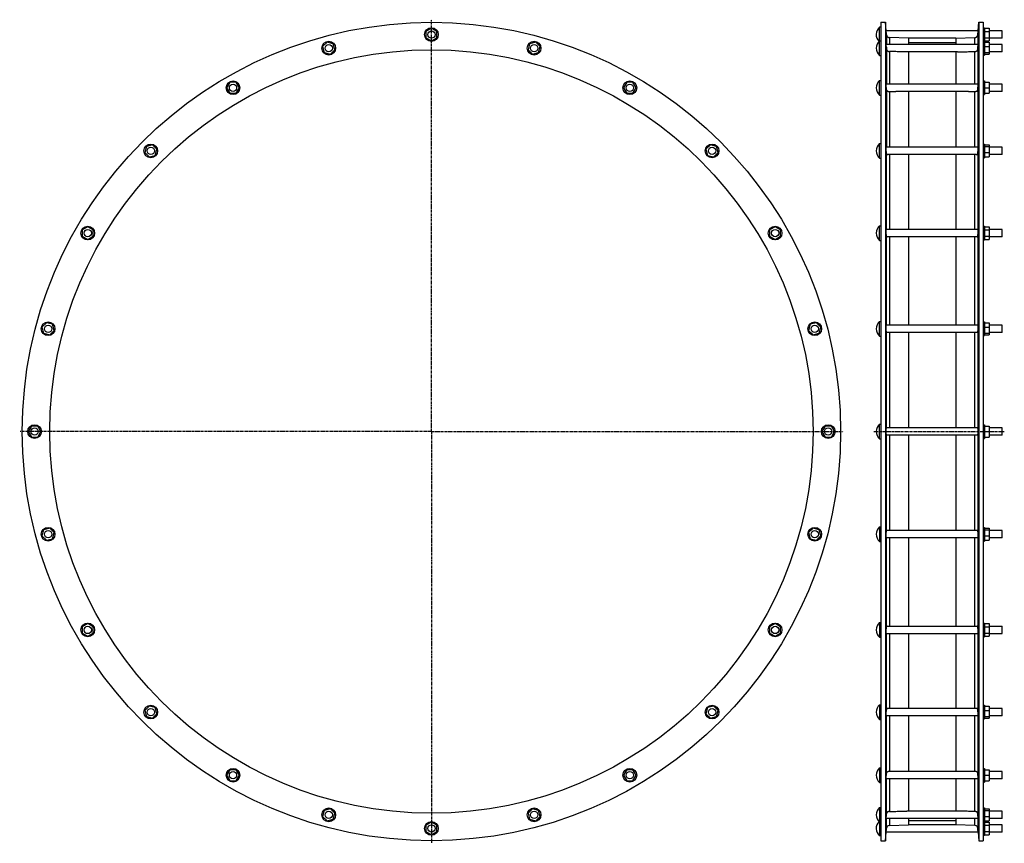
# Model space of a CAD drawing. Header units: millimetres. Extents: x -1833 to 324, y -794 to 1009.
import ezdxf

# ---------------------------------------------------------------- set-up
doc = ezdxf.new("R2010")
doc.units = ezdxf.units.MM
doc.header["$LTSCALE"] = 16.335
doc.linetypes.add('CENTER', pattern=[0.6, 0.375, -0.075, 0.075, -0.075])
doc.layers.get('0').update_dxf_attribs({"linetype": 'CONTINUOUS'})
doc.layers.add('AXES', color=7, linetype='CONTINUOUS')
doc.layers.add('SURFS', color=7, linetype='CONTINUOUS')

msp = doc.modelspace()

# ---------------------------------------------------------------- linework, layer by layer
at = {"color": 7, "linetype": 'Continuous'}
for p, q in [((53.5, 1003.2), (53.5, -788.9)), ((63.1, 1003.2), (63.1, -788.9)), ((268, 1003.2), (268, -788.9)), ((277.5, 1003.2), (277.5, -788.9)), ((113.9, 968.3), (113.9, 954.5)), ((217.2, 968.3), (217.2, 954.5)), ((113.9, 938.5), (113.9, 867.7)), ((217.2, 938.5), (217.2, 867.7)), ((113.9, 851.7), (113.9, 729.6)), ((217.2, 851.7), (217.2, 729.6)), ((113.9, 713.6), (113.9, 549.6)), ((217.2, 713.6), (217.2, 549.6)), ((113.9, 533.6), (113.9, 340.1)), ((217.2, 533.6), (217.2, 340.1)), ((113.9, 324.1), (113.9, 115.1)), ((217.2, 324.1), (217.2, 115.1)), ((113.9, 99.1), (113.9, -109.8)), ((217.2, 99.1), (217.2, -109.8)), ((113.9, -125.8), (113.9, -319.4)), ((217.2, -125.8), (217.2, -319.4)), ((67, -319.4), (264.1, -319.4)), ((277.5, -312.4), (280.5, -312.4)), ((65.3, -335.4), (265.8, -335.4)), ((113.9, -335.4), (113.9, -499.3)), ((217.2, -335.4), (217.2, -499.3)), ((277.5, -342.4), (280.5, -342.4)), ((113.9, -515.3), (113.9, -637.4)), ((217.2, -515.3), (217.2, -637.4)), ((113.9, -653.4), (113.9, -724.2)), ((217.2, -653.4), (217.2, -724.2)), ((71.9, -755.4), (113.9, -754)), ((113.9, -740.2), (113.9, -754)), ((217.2, -740.2), (217.2, -754)), ((259.2, -755.4), (217.2, -754)), ((64.9, -769.9), (65.7, -761.2)), ((65.7, -761.8), (65.7, -761.2)), ((266.2, -769.9), (265.4, -761.2)), ((53.5, -777.9), (50.5, -777.9))]:
    msp.add_line(p, q, dxfattribs=at)
at = {"color": 9, "linetype": 'Continuous'}
for p, q in [((65.7, 975.5), (65.7, 954.5)), ((265.4, 975.5), (265.4, 954.5)), ((71.9, 969.7), (71.9, 954.5)), ((259.2, 954.5), (259.2, 969.7)), ((65.7, 943.8), (65.7, 867.7)), ((71.9, 939.1), (71.9, 867.7)), ((259.2, 867.7), (259.2, 939.1)), ((265.4, 943.8), (265.4, 867.7)), ((65.7, 855.1), (65.7, 729.6)), ((71.9, 851.8), (71.9, 729.6)), ((259.2, 729.6), (259.2, 851.8)), ((265.4, 855.1), (265.4, 729.6)), ((65.7, 549.6), (65.7, 715.5)), ((71.9, 713.6), (71.9, 549.6)), ((259.2, 549.6), (259.2, 713.6)), ((265.4, 715.5), (265.4, 549.6)), ((65.7, 340.1), (65.7, 534.4)), ((71.9, 533.6), (71.9, 340.1)), ((259.2, 340.1), (259.2, 533.6)), ((265.4, 534.4), (265.4, 340.1)), ((65.7, 115.1), (65.7, 324.2)), ((71.9, 324.1), (71.9, 115.1)), ((259.2, 115.1), (259.2, 324.1)), ((265.4, 324.2), (265.4, 115.1)), ((65.7, -109.9), (65.7, 99.1)), ((71.9, 99.1), (71.9, -109.8)), ((259.2, -109.8), (259.2, 99.1)), ((265.4, 99.1), (265.4, -109.9)), ((65.7, -320.1), (65.7, -125.8)), ((71.9, -125.8), (71.9, -319.4)), ((259.2, -319.4), (259.2, -125.8)), ((265.4, -125.8), (265.4, -320.1)), ((65.7, -501.2), (65.7, -335.4)), ((71.9, -335.4), (71.9, -499.3)), ((259.2, -499.3), (259.2, -335.4)), ((265.4, -335.4), (265.4, -501.2)), ((65.7, -640.8), (65.7, -515.3)), ((71.9, -515.3), (71.9, -637.5)), ((259.2, -637.5), (259.2, -515.3)), ((265.4, -515.3), (265.4, -640.8)), ((65.7, -729.5), (65.7, -653.4)), ((71.9, -653.4), (71.9, -724.8)), ((259.2, -724.8), (259.2, -653.4)), ((265.4, -653.4), (265.4, -729.5)), ((65.7, -761.2), (65.7, -740.2)), ((71.9, -740.2), (71.9, -755.4)), ((259.2, -755.4), (259.2, -740.2)), ((265.4, -740.2), (265.4, -761.2))]:
    msp.add_line(p, q, dxfattribs=at)
at = {"color": 7, "linetype": 'Continuous'}
for points in [[(65.2, -766.7), (65.3, -765.6), (65.3, -765), (65.4, -764.4)], [(265.9, -766.7), (265.9, -766.2), (265.8, -765.6), (265.7, -764.4)]]:
    msp.add_lwpolyline(points, dxfattribs=at)
for radius in [896, 835.8]:
    msp.add_circle((-931, 107.1), radius, dxfattribs=at)
for centre, radius, start, end in [((370.9, 974.6), 306.7, 184.8537, 185.7533), ((-39.8, 974.6), 306.7, 354.2467, 355.1463), ((86.5, 3104.3), 2252.6, 269.6278, 269.9913), ((244.6, 3104.3), 2252.6, 270.0087, 270.3722), ((87.1, -3084.3), 2446.9, 90.0231, 90.3577), ((243.9, -3084.3), 2446.9, 89.6423, 89.9769), ((72, -761.8), 6.36, 141.9984, 174.5779), ((72.1, -761.8), 6.41, 91.838, 141.9164), ((259, -761.8), 6.41, 38.0836, 88.162), ((259, -761.8), 6.36, 5.4221, 38.0016)]:
    msp.add_arc(centre, radius, start, end, dxfattribs=at)
for points, knots in [([(65.3, 948.6), (65.2, 949), (65.2, 949.8), (65.1, 950.9), (65, 951.8), (65, 952.5), (64.9, 952.9), (64.9, 953.2), (64.9, 953.6), (64.9, 953.9), (64.9, 954.1), (64.9, 954.3), (64.9, 954.4), (64.9, 954.5), (64.9, 954.5), (64.9, 954.5), (64.9, 954.5), (64.9, 954.5)], [0, 0, 0, 0, 0.207305, 0.399853, 0.572485, 0.649853, 0.720543, 0.784075, 0.840018, 0.887994, 0.92768, 0.958816, 0.981213, 0.989102, 0.994789, 0.998323, 1, 1, 1, 1]), ([(265.8, 948.6), (265.9, 949), (265.9, 949.8), (266, 950.9), (266.1, 951.8), (266.1, 952.5), (266.1, 952.9), (266.2, 953.2), (266.2, 953.6), (266.2, 953.9), (266.2, 954.1), (266.2, 954.3), (266.2, 954.4), (266.2, 954.5), (266.2, 954.5), (266.2, 954.5), (266.2, 954.5), (266.2, 954.5)], [0, 0, 0, 0, 0.207305, 0.399853, 0.572485, 0.649853, 0.720543, 0.784075, 0.840018, 0.887994, 0.92768, 0.958816, 0.981213, 0.989102, 0.994789, 0.998323, 1, 1, 1, 1]), ([(65.7, 943.8), (65.8, 943.4), (65.9, 942.7), (66.3, 941.7), (67, 940.9), (67.7, 940.3), (68.6, 939.7), (69.6, 939.4), (70.7, 939.2), (71.5, 939.1), (71.9, 939.1)], [0, 0, 0, 0, 0.131178, 0.25497, 0.373194, 0.489008, 0.606098, 0.728375, 0.859489, 1, 1, 1, 1]), ([(110.2, 938.5), (108.6, 938.5), (105.4, 938.6), (99, 938.6), (91, 938.7), (81.5, 938.9), (75.1, 939), (71.9, 939.1)], [0, 0, 0, 0, 0.124569, 0.249393, 0.499392, 0.749631, 1, 1, 1, 1]), ([(220.9, 938.5), (222.5, 938.5), (225.7, 938.6), (232.1, 938.6), (240.1, 938.7), (249.6, 938.9), (256, 939), (259.2, 939.1)], [0, 0, 0, 0, 0.124569, 0.249393, 0.499392, 0.749631, 1, 1, 1, 1]), ([(259.2, 939.1), (259.6, 939.1), (260.4, 939.2), (261.5, 939.4), (262.5, 939.7), (263.4, 940.3), (264.1, 940.9), (264.8, 941.7), (265.2, 942.7), (265.3, 943.4), (265.4, 943.8)], [0, 0, 0, 0, 0.140511, 0.271625, 0.393902, 0.510992, 0.626806, 0.74503, 0.868822, 1, 1, 1, 1]), ([(64.9, 866.7), (64.9, 866.8), (64.9, 867.1), (64.9, 867.4), (64.9, 867.5), (64.9, 867.6), (64.9, 867.7), (65, 867.7), (65, 867.7), (65, 867.7), (65, 867.7)], [0, 0, 0, 0, 0.42445, 0.73331, 0.843039, 0.886649, 0.92281, 0.951655, 0.97351, 1, 1, 1, 1]), ([(65.3, 859.7), (65.2, 860.4), (65.1, 861.7), (65, 863.6), (64.9, 865.3), (64.9, 866.2), (64.9, 866.7)], [0, 0, 0, 0, 0.298774, 0.577291, 0.816509, 1, 1, 1, 1]), ([(265.8, 859.7), (265.9, 860.4), (266, 861.7), (266.1, 863.6), (266.2, 865.3), (266.2, 866.2), (266.2, 866.7)], [0, 0, 0, 0, 0.298774, 0.577291, 0.816509, 1, 1, 1, 1]), ([(266.2, 866.7), (266.2, 866.8), (266.2, 867.1), (266.2, 867.4), (266.2, 867.5), (266.2, 867.6), (266.1, 867.7), (266.1, 867.7), (266.1, 867.7), (266.1, 867.7), (266.1, 867.7)], [0, 0, 0, 0, 0.42445, 0.73331, 0.843039, 0.886649, 0.92281, 0.951655, 0.97351, 1, 1, 1, 1]), ([(65.7, 855.1), (65.6, 855.9), (65.5, 857.4), (65.3, 858.9), (65.3, 859.7)], [0, 0, 0, 0, 0.476102, 1, 1, 1, 1]), ([(65.7, 855.1), (65.8, 854.8), (65.9, 854.2), (66.3, 853.4), (67, 852.8), (67.7, 852.4), (68.6, 852.1), (69.6, 851.9), (70.7, 851.8), (71.5, 851.8), (71.9, 851.8)], [0, 0, 0, 0, 0.123459, 0.237344, 0.347076, 0.458432, 0.576245, 0.704441, 0.845982, 1, 1, 1, 1]), ([(259.2, 851.8), (259.6, 851.8), (260.4, 851.8), (261.5, 851.9), (262.5, 852.1), (263.4, 852.4), (264.1, 852.8), (264.8, 853.4), (265.2, 854.2), (265.3, 854.8), (265.4, 855.1)], [0, 0, 0, 0, 0.154018, 0.295559, 0.423755, 0.541568, 0.652924, 0.762656, 0.876541, 1, 1, 1, 1]), ([(265.4, 855.1), (265.5, 855.9), (265.6, 857.4), (265.8, 858.9), (265.8, 859.7)], [0, 0, 0, 0, 0.476102, 1, 1, 1, 1]), ([(64.9, 727.3), (64.9, 727.6), (64.9, 728.1), (64.9, 728.7), (64.9, 729), (65, 729.2), (65, 729.3), (65, 729.4), (65, 729.5), (65, 729.5), (65.1, 729.6), (65.1, 729.6), (65.1, 729.6)], [0, 0, 0, 0, 0.417769, 0.587333, 0.728542, 0.78814, 0.840252, 0.884812, 0.921809, 0.951321, 0.973609, 1, 1, 1, 1]), ([(65.3, 719.6), (65.2, 720.2), (65.1, 721.6), (65, 723.6), (64.9, 725.5), (64.9, 726.7), (64.9, 727.3)], [0, 0, 0, 0, 0.267926, 0.535863, 0.785585, 1, 1, 1, 1]), ([(65.7, 715.5), (65.6, 716.1), (65.5, 717.5), (65.3, 718.8), (65.3, 719.6)], [0, 0, 0, 0, 0.451828, 1, 1, 1, 1]), ([(65.7, 715.5), (65.7, 715.3), (65.8, 715), (66.1, 714.6), (66.4, 714.2), (66.8, 714), (67.3, 713.8), (67.8, 713.7), (68.4, 713.6), (68.8, 713.6), (69, 713.6)], [0, 0, 0, 0, 0.123134, 0.237199, 0.347935, 0.460939, 0.58044, 0.709132, 0.848633, 1, 1, 1, 1]), ([(262.1, 713.6), (262.3, 713.6), (262.7, 713.6), (263.3, 713.7), (263.8, 713.8), (264.3, 714), (264.7, 714.2), (265, 714.6), (265.3, 715), (265.4, 715.3), (265.4, 715.5)], [0, 0, 0, 0, 0.151367, 0.290868, 0.41956, 0.539061, 0.652065, 0.762801, 0.876866, 1, 1, 1, 1]), ([(265.4, 715.5), (265.5, 716.1), (265.6, 717.5), (265.8, 718.8), (265.8, 719.6)], [0, 0, 0, 0, 0.451828, 1, 1, 1, 1]), ([(265.8, 719.6), (265.9, 720.2), (266, 721.6), (266.1, 723.6), (266.2, 725.5), (266.2, 726.7), (266.2, 727.3)], [0, 0, 0, 0, 0.267926, 0.535863, 0.785585, 1, 1, 1, 1]), ([(266.2, 727.3), (266.2, 727.6), (266.2, 728.1), (266.2, 728.7), (266.2, 729), (266.1, 729.2), (266.1, 729.3), (266.1, 729.4), (266.1, 729.5), (266.1, 729.5), (266, 729.6), (266, 729.6), (266, 729.6)], [0, 0, 0, 0, 0.417769, 0.587333, 0.728542, 0.78814, 0.840252, 0.884812, 0.921809, 0.951321, 0.973609, 1, 1, 1, 1]), ([(65.3, 537.6), (65.2, 538.3), (65.1, 539.6), (65, 541.6), (64.9, 543.7), (64.9, 545.6), (64.9, 547), (64.9, 548), (65, 548.5), (65, 548.8), (65, 549), (65.1, 549.2), (65.1, 549.4), (65.1, 549.5), (65.2, 549.5), (65.2, 549.6), (65.2, 549.6), (65.3, 549.6)], [0, 0, 0, 0, 0.160051, 0.331731, 0.503423, 0.663415, 0.800783, 0.858003, 0.90627, 0.926803, 0.94483, 0.960295, 0.97316, 0.983424, 0.987597, 0.991151, 1, 1, 1, 1]), ([(265.8, 537.6), (265.9, 538.3), (266, 539.6), (266.1, 541.6), (266.2, 543.7), (266.2, 545.6), (266.2, 547), (266.2, 548), (266.1, 548.5), (266.1, 548.8), (266, 549), (266, 549.2), (266, 549.4), (266, 549.5), (265.9, 549.5), (265.9, 549.6), (265.9, 549.6), (265.8, 549.6)], [0, 0, 0, 0, 0.160051, 0.331731, 0.503423, 0.663415, 0.800783, 0.858003, 0.90627, 0.926803, 0.94483, 0.960295, 0.97316, 0.983424, 0.987597, 0.991151, 1, 1, 1, 1]), ([(65.7, 534.4), (65.7, 534.6), (65.6, 535.1), (65.5, 535.8), (65.4, 536.7), (65.3, 537.3), (65.3, 537.6)], [0, 0, 0, 0, 0.185968, 0.418166, 0.691541, 1, 1, 1, 1]), ([(65.7, 534.4), (65.7, 534.3), (65.8, 534.2), (65.9, 534.1), (66, 533.9), (66.2, 533.8), (66.3, 533.7), (66.6, 533.7), (66.9, 533.6), (67, 533.6)], [0, 0, 0, 0, 0.118365, 0.230068, 0.340188, 0.453615, 0.574249, 0.704714, 1, 1, 1, 1]), ([(264.1, 533.6), (264.2, 533.6), (264.5, 533.7), (264.8, 533.7), (264.9, 533.8), (265.1, 533.9), (265.2, 534.1), (265.3, 534.2), (265.4, 534.3), (265.4, 534.4)], [0, 0, 0, 0, 0.295286, 0.425751, 0.546385, 0.659812, 0.769932, 0.881635, 1, 1, 1, 1]), ([(265.4, 534.4), (265.4, 534.6), (265.5, 535.1), (265.6, 535.8), (265.7, 536.7), (265.8, 537.3), (265.8, 537.6)], [0, 0, 0, 0, 0.185968, 0.418166, 0.691541, 1, 1, 1, 1]), ([(65.3, 326.4), (65.2, 327), (65.1, 328.4), (65, 330.5), (64.9, 332.8), (64.9, 334.7), (64.9, 336.2), (65, 337.1), (65, 338), (65.1, 338.6), (65.1, 339), (65.2, 339.3), (65.2, 339.5), (65.2, 339.7), (65.3, 339.8), (65.3, 339.9), (65.4, 340), (65.4, 340.1), (65.5, 340.1)], [0, 0, 0, 0, 0.137459, 0.298377, 0.469064, 0.634823, 0.711336, 0.781368, 0.843426, 0.896217, 0.918798, 0.938686, 0.955797, 0.970073, 0.981493, 0.986146, 0.990115, 1, 1, 1, 1]), ([(65.7, 324.2), (65.7, 324.2), (65.6, 324.3), (65.6, 324.5), (65.5, 324.7), (65.5, 325.1), (65.4, 325.7), (65.3, 326.1), (65.3, 326.4)], [0, 0, 0, 0, 0.062418, 0.143285, 0.242646, 0.360202, 0.647692, 1, 1, 1, 1]), ([(65.7, 324.2), (65.7, 324.2), (65.8, 324.1), (65.8, 324.1), (65.9, 324.1), (66, 324.1), (66, 324.1)], [0, 0, 0, 0, 0.212484, 0.437287, 0.695622, 1, 1, 1, 1]), ([(265.1, 324.1), (265.1, 324.1), (265.2, 324.1), (265.3, 324.1), (265.3, 324.1), (265.4, 324.2), (265.4, 324.2)], [0, 0, 0, 0, 0.304378, 0.562713, 0.787516, 1, 1, 1, 1]), ([(265.4, 324.2), (265.4, 324.2), (265.4, 324.3), (265.5, 324.5), (265.6, 324.7), (265.6, 325.1), (265.7, 325.7), (265.8, 326.1), (265.8, 326.4)], [0, 0, 0, 0, 0.062418, 0.143285, 0.242646, 0.360202, 0.647692, 1, 1, 1, 1]), ([(265.8, 326.4), (265.9, 327), (266, 328.4), (266.1, 330.5), (266.2, 332.8), (266.2, 334.7), (266.2, 336.2), (266.1, 337.1), (266.1, 338), (266, 338.6), (266, 339), (265.9, 339.3), (265.9, 339.5), (265.9, 339.7), (265.8, 339.8), (265.8, 339.9), (265.7, 340), (265.7, 340.1), (265.6, 340.1)], [0, 0, 0, 0, 0.137459, 0.298377, 0.469064, 0.634823, 0.711336, 0.781368, 0.843426, 0.896217, 0.918798, 0.938686, 0.955797, 0.970073, 0.981493, 0.986146, 0.990115, 1, 1, 1, 1]), ([(65.3, 100.2), (65.2, 100.5), (65.2, 101), (65.1, 101.9), (65, 103), (64.9, 104.5), (64.9, 106.6), (64.9, 108.8), (65, 110.4), (65, 111.6), (65.1, 112.6), (65.2, 113.3), (65.2, 113.9), (65.3, 114.2), (65.3, 114.5), (65.4, 114.7), (65.5, 114.9), (65.5, 115), (65.6, 115.1), (65.6, 115.1), (65.6, 115.1), (65.6, 115.1), (65.6, 115.1)], [0, 0, 0, 0, 0.049806, 0.110432, 0.180345, 0.257731, 0.426587, 0.599113, 0.680981, 0.75698, 0.82511, 0.88361, 0.908778, 0.931017, 0.9502, 0.966235, 0.979071, 0.988734, 0.992431, 0.995443, 0.997891, 1, 1, 1, 1]), ([(265.8, 100.2), (265.9, 100.5), (265.9, 101), (266, 101.9), (266.1, 103), (266.2, 104.5), (266.2, 106.6), (266.2, 108.8), (266.1, 110.4), (266.1, 111.6), (266, 112.6), (265.9, 113.3), (265.9, 113.9), (265.8, 114.2), (265.8, 114.5), (265.7, 114.7), (265.6, 114.9), (265.6, 115), (265.5, 115.1), (265.5, 115.1), (265.5, 115.1), (265.5, 115.1), (265.4, 115.1)], [0, 0, 0, 0, 0.049806, 0.110432, 0.180345, 0.257731, 0.426587, 0.599113, 0.680981, 0.75698, 0.82511, 0.88361, 0.908778, 0.931017, 0.9502, 0.966235, 0.979071, 0.988734, 0.992431, 0.995443, 0.997891, 1, 1, 1, 1]), ([(65.6, 99.1), (65.6, 99.1), (65.6, 99.2), (65.5, 99.3), (65.5, 99.3), (65.4, 99.4), (65.4, 99.6), (65.4, 99.8), (65.3, 100), (65.3, 100.1), (65.3, 100.2)], [0, 0, 0, 0, 0.103208, 0.142238, 0.187471, 0.297299, 0.433567, 0.596348, 0.785347, 1, 1, 1, 1]), ([(265.4, 99.1), (265.5, 99.1), (265.5, 99.2), (265.6, 99.3), (265.6, 99.3), (265.6, 99.4), (265.7, 99.6), (265.7, 99.8), (265.8, 100), (265.8, 100.1), (265.8, 100.2)], [0, 0, 0, 0, 0.103208, 0.142238, 0.187471, 0.297299, 0.433567, 0.596348, 0.785347, 1, 1, 1, 1]), ([(65.3, -125.5), (65.2, -125.4), (65.2, -125.3), (65.1, -124.9), (65.1, -124.3), (65, -123.5), (64.9, -122.5), (64.9, -121.3), (64.9, -119.6), (64.9, -117.9), (65, -116.1), (65, -114.8), (65.1, -113.6), (65.2, -112.5), (65.3, -111.6), (65.4, -110.9), (65.5, -110.5), (65.6, -110.2), (65.6, -110), (65.7, -109.9), (65.7, -109.9)], [0, 0, 0, 0, 0.013326, 0.029939, 0.07271, 0.12732, 0.192317, 0.265902, 0.345998, 0.516465, 0.60197, 0.6844, 0.761428, 0.830899, 0.8909, 0.939818, 0.959717, 0.976417, 0.989846, 1, 1, 1, 1]), ([(65.5, -125.8), (65.4, -125.8), (65.4, -125.7), (65.3, -125.7), (65.3, -125.6), (65.3, -125.5), (65.3, -125.5)], [0, 0, 0, 0, 0.3424, 0.473887, 0.626901, 1, 1, 1, 1]), ([(66, -109.8), (66, -109.8), (65.9, -109.8), (65.8, -109.8), (65.8, -109.8), (65.7, -109.9), (65.7, -109.9)], [0, 0, 0, 0, 0.304378, 0.562713, 0.787515, 1, 1, 1, 1]), ([(265.4, -109.9), (265.4, -109.9), (265.3, -109.8), (265.3, -109.8), (265.2, -109.8), (265.1, -109.8), (265.1, -109.8)], [0, 0, 0, 0, 0.212485, 0.437287, 0.695622, 1, 1, 1, 1]), ([(265.8, -125.5), (265.8, -125.4), (265.9, -125.3), (266, -124.9), (266, -124.3), (266.1, -123.5), (266.2, -122.5), (266.2, -121.3), (266.2, -119.6), (266.2, -117.9), (266.1, -116.1), (266.1, -114.8), (266, -113.6), (265.9, -112.5), (265.8, -111.6), (265.7, -110.9), (265.6, -110.5), (265.5, -110.2), (265.5, -110), (265.4, -109.9), (265.4, -109.9)], [0, 0, 0, 0, 0.013326, 0.029939, 0.07271, 0.12732, 0.192317, 0.265902, 0.345998, 0.516465, 0.60197, 0.6844, 0.761428, 0.830899, 0.8909, 0.939818, 0.959717, 0.976417, 0.989846, 1, 1, 1, 1]), ([(265.6, -125.8), (265.7, -125.8), (265.7, -125.7), (265.8, -125.7), (265.8, -125.6), (265.8, -125.5), (265.8, -125.5)], [0, 0, 0, 0, 0.3424, 0.473887, 0.626901, 1, 1, 1, 1]), ([(65.3, -335.4), (65.3, -335.4), (65.2, -335.3), (65.2, -335.3), (65.2, -335.3), (65.2, -335.2), (65.1, -335.2), (65.1, -335.1), (65.1, -334.9), (65, -334.6), (65, -334.3), (65, -334), (64.9, -333.4), (64.9, -332.6), (64.9, -331.5), (64.9, -330.3), (64.9, -329.1), (65, -327.7), (65.1, -326), (65.2, -324.3), (65.3, -322.7), (65.4, -321.7), (65.6, -320.8), (65.7, -320.3), (65.7, -320.1)], [0, 0, 0, 0, 0.00184, 0.004062, 0.006924, 0.010547, 0.014987, 0.020269, 0.033392, 0.049918, 0.069775, 0.092846, 0.118985, 0.179736, 0.250348, 0.328825, 0.412924, 0.500239, 0.588275, 0.756561, 0.832085, 0.899001, 0.955477, 1, 1, 1, 1]), ([(67, -319.4), (66.9, -319.4), (66.6, -319.4), (66.3, -319.4), (66.2, -319.5), (66, -319.6), (65.9, -319.8), (65.8, -319.9), (65.7, -320), (65.7, -320.1)], [0, 0, 0, 0, 0.295288, 0.425751, 0.546386, 0.659812, 0.769932, 0.881635, 1, 1, 1, 1]), ([(265.4, -320.1), (265.4, -320), (265.3, -319.9), (265.2, -319.8), (265.1, -319.6), (264.9, -319.5), (264.8, -319.4), (264.5, -319.4), (264.2, -319.4), (264.1, -319.4)], [0, 0, 0, 0, 0.118365, 0.230068, 0.340188, 0.453614, 0.574249, 0.704712, 1, 1, 1, 1]), ([(265.8, -335.4), (265.8, -335.4), (265.9, -335.3), (265.9, -335.3), (265.9, -335.3), (265.9, -335.2), (266, -335.2), (266, -335.1), (266, -334.9), (266.1, -334.6), (266.1, -334.3), (266.1, -334), (266.2, -333.4), (266.2, -332.6), (266.2, -331.5), (266.2, -330.3), (266.2, -329.1), (266.1, -327.7), (266, -326), (265.9, -324.3), (265.8, -322.7), (265.6, -321.7), (265.5, -320.8), (265.4, -320.3), (265.4, -320.1)], [0, 0, 0, 0, 0.00184, 0.004062, 0.006924, 0.010547, 0.014987, 0.020269, 0.033392, 0.049918, 0.069775, 0.092846, 0.118985, 0.179736, 0.250348, 0.328825, 0.412924, 0.500239, 0.588275, 0.756561, 0.832085, 0.899001, 0.955477, 1, 1, 1, 1]), ([(65.1, -515.3), (65.1, -515.3), (65.1, -515.3), (65.1, -515.3), (65.1, -515.3), (65, -515.2), (65, -515.2), (65, -515.1), (65, -514.9), (64.9, -514.7), (64.9, -514.5), (64.9, -514.2), (64.9, -513.7), (64.9, -513.1), (64.9, -512.2), (64.9, -511.1), (65, -510), (65, -508.9), (65.1, -507.3), (65.3, -505.3), (65.5, -503.2), (65.6, -501.8), (65.7, -501.2)], [0, 0, 0, 0, 0.001468, 0.003295, 0.005717, 0.008834, 0.01269, 0.017305, 0.028838, 0.043435, 0.061042, 0.081576, 0.104927, 0.159546, 0.223655, 0.295768, 0.374197, 0.457108, 0.542565, 0.713175, 0.870402, 1, 1, 1, 1]), ([(67, -499.6), (66.9, -499.7), (66.5, -499.8), (66.1, -500.2), (65.8, -500.7), (65.7, -501), (65.7, -501.2)], [0, 0, 0, 0, 0.250502, 0.490696, 0.735114, 1, 1, 1, 1]), ([(69, -499.3), (68.6, -499.3), (68, -499.4), (67.3, -499.5), (67, -499.6)], [0, 0, 0, 0, 0.534983, 1, 1, 1, 1]), ([(264.1, -499.6), (263.8, -499.5), (263.1, -499.4), (262.5, -499.3), (262.1, -499.3)], [0, 0, 0, 0, 0.465017, 1, 1, 1, 1]), ([(265.4, -501.2), (265.4, -501), (265.3, -500.7), (265, -500.2), (264.6, -499.8), (264.2, -499.7), (264.1, -499.6)], [0, 0, 0, 0, 0.264886, 0.509304, 0.749498, 1, 1, 1, 1]), ([(266, -515.3), (266, -515.3), (266, -515.3), (266, -515.3), (266, -515.3), (266.1, -515.2), (266.1, -515.2), (266.1, -515.1), (266.1, -514.9), (266.1, -514.7), (266.2, -514.5), (266.2, -514.2), (266.2, -513.7), (266.2, -513.1), (266.2, -512.2), (266.2, -511.1), (266.1, -510), (266.1, -508.9), (266, -507.3), (265.8, -505.3), (265.6, -503.2), (265.5, -501.8), (265.4, -501.2)], [0, 0, 0, 0, 0.001468, 0.003295, 0.005717, 0.008834, 0.01269, 0.017305, 0.028838, 0.043435, 0.061042, 0.081576, 0.104927, 0.159546, 0.223655, 0.295768, 0.374197, 0.457108, 0.542565, 0.713175, 0.870402, 1, 1, 1, 1]), ([(65, -653.4), (65, -653.4), (65, -653.4), (65, -653.4), (64.9, -653.3), (64.9, -653.3), (64.9, -653.2), (64.9, -653.1), (64.9, -652.7), (64.9, -652.2), (64.9, -651.6), (64.9, -650.9), (65, -650), (65, -649.1), (65.1, -648.1), (65.1, -647.1), (65.2, -646), (65.3, -644.6), (65.5, -642.8), (65.6, -641.5), (65.7, -640.8)], [0, 0, 0, 0, 0.002417, 0.004449, 0.007143, 0.010527, 0.014611, 0.024893, 0.053829, 0.093543, 0.143332, 0.202278, 0.269281, 0.343086, 0.422312, 0.505484, 0.591058, 0.677454, 0.846388, 1, 1, 1, 1]), ([(67, -638.5), (66.9, -638.6), (66.5, -638.9), (66.1, -639.5), (65.8, -640.1), (65.7, -640.6), (65.7, -640.8)], [0, 0, 0, 0, 0.236943, 0.477774, 0.730062, 1, 1, 1, 1]), ([(71.9, -637.5), (71.6, -637.5), (71.1, -637.5), (70.2, -637.5), (69.1, -637.6), (68, -637.9), (67.3, -638.3), (67, -638.5)], [0, 0, 0, 0, 0.148933, 0.291744, 0.55293, 0.785577, 1, 1, 1, 1]), ([(264.1, -638.5), (263.8, -638.3), (263.1, -637.9), (261.9, -637.6), (260.9, -637.5), (260, -637.5), (259.5, -637.5), (259.2, -637.5)], [0, 0, 0, 0, 0.214423, 0.44707, 0.708256, 0.851067, 1, 1, 1, 1]), ([(265.4, -640.8), (265.4, -640.6), (265.3, -640.1), (265, -639.5), (264.6, -638.9), (264.2, -638.6), (264.1, -638.5)], [0, 0, 0, 0, 0.269938, 0.522226, 0.763057, 1, 1, 1, 1]), ([(266.1, -653.4), (266.1, -653.4), (266.1, -653.4), (266.1, -653.4), (266.1, -653.3), (266.2, -653.3), (266.2, -653.2), (266.2, -653.1), (266.2, -652.7), (266.2, -652.2), (266.2, -651.6), (266.2, -650.9), (266.1, -650), (266.1, -649.1), (266, -648.1), (266, -647.1), (265.9, -646), (265.8, -644.6), (265.6, -642.8), (265.5, -641.5), (265.4, -640.8)], [0, 0, 0, 0, 0.002417, 0.004449, 0.007143, 0.010527, 0.014611, 0.024893, 0.053829, 0.093543, 0.143332, 0.202278, 0.269281, 0.343086, 0.422312, 0.505484, 0.591058, 0.677454, 0.846388, 1, 1, 1, 1]), ([(64.9, -740.2), (64.9, -740.2), (64.9, -740.2), (64.9, -740.2), (64.9, -740.2), (64.9, -740.1), (64.9, -740), (64.9, -739.9), (64.9, -739.7), (64.9, -739.5), (64.9, -739.2), (64.9, -738.8), (65, -738.2), (65, -737.5), (65.1, -736.8), (65.1, -736), (65.2, -735.1), (65.3, -734.2), (65.4, -733), (65.5, -731.4), (65.7, -730.1), (65.7, -729.5)], [0, 0, 0, 0, 0.000614, 0.001716, 0.005796, 0.01249, 0.021808, 0.033728, 0.048211, 0.065209, 0.084659, 0.130628, 0.185451, 0.248327, 0.318339, 0.394471, 0.47562, 0.56062, 0.648253, 0.826405, 1, 1, 1, 1]), ([(67, -726.6), (66.9, -726.8), (66.5, -727.2), (66.1, -727.9), (65.8, -728.7), (65.7, -729.2), (65.7, -729.5)], [0, 0, 0, 0, 0.236385, 0.480096, 0.734181, 1, 1, 1, 1]), ([(71.9, -724.8), (71.4, -724.8), (70.4, -724.9), (69.1, -725.2), (68, -725.8), (67.3, -726.3), (67, -726.6)], [0, 0, 0, 0, 0.277936, 0.532506, 0.7693, 1, 1, 1, 1]), ([(71.9, -724.8), (75.1, -724.7), (81.5, -724.6), (91, -724.4), (99, -724.3), (105.4, -724.3), (108.6, -724.2), (110.2, -724.2)], [0, 0, 0, 0, 0.250369, 0.500608, 0.750607, 0.87543, 1, 1, 1, 1]), ([(259.2, -724.8), (256, -724.7), (249.6, -724.6), (240.1, -724.4), (232.1, -724.3), (225.7, -724.3), (222.5, -724.2), (220.9, -724.2)], [0, 0, 0, 0, 0.250369, 0.500608, 0.750607, 0.87543, 1, 1, 1, 1]), ([(264.1, -726.6), (263.8, -726.3), (263.1, -725.8), (262, -725.2), (260.7, -724.9), (259.7, -724.8), (259.2, -724.8)], [0, 0, 0, 0, 0.2307, 0.467494, 0.722064, 1, 1, 1, 1]), ([(265.4, -729.5), (265.4, -729.2), (265.2, -728.7), (265, -727.9), (264.6, -727.2), (264.2, -726.8), (264.1, -726.6)], [0, 0, 0, 0, 0.265819, 0.519904, 0.763615, 1, 1, 1, 1]), ([(266.2, -740.2), (266.2, -740.2), (266.2, -740.2), (266.2, -740.2), (266.2, -740.2), (266.2, -740.1), (266.2, -740), (266.2, -739.9), (266.2, -739.7), (266.2, -739.5), (266.2, -739.2), (266.2, -738.8), (266.1, -738.2), (266.1, -737.5), (266, -736.8), (266, -736), (265.9, -735.1), (265.8, -734.2), (265.7, -733), (265.6, -731.4), (265.4, -730.1), (265.4, -729.5)], [0, 0, 0, 0, 0.000614, 0.001716, 0.005796, 0.01249, 0.021808, 0.033728, 0.048211, 0.065209, 0.084659, 0.130628, 0.185451, 0.248327, 0.318339, 0.394471, 0.47562, 0.56062, 0.648253, 0.826405, 1, 1, 1, 1])]:
    msp.add_open_spline(points, degree=3, knots=knots, dxfattribs=at)
at = {"layer": 'AXES', "color": 7, "linetype": 'CENTER'}
for p, q in [((-931, 107.1), (-931, 1008.8)), ((-931, 107.1), (-1832.6, 107.1)), ((-931, 107.1), (-931, -794.5)), ((-931, 107.1), (-29.3, 107.1)), ((37.9, 107.1), (323.5, 107.1))]:
    msp.add_line(p, q, dxfattribs=at)
at = {"layer": 'SURFS', "color": 7, "linetype": 'Continuous'}
for p, q in [((50.5, 930.5), (50.5, 992.1)), ((53.5, 992.1), (50.5, 992.1)), ((53.5, 1003.2), (63.1, 1003.2)), ((65.7, 975.5), (63.1, 1003.2)), ((266.2, 984.1), (268, 1003.2)), ((268, 1003.2), (277.5, 1003.2)), ((-931, 990), (-943, 983.1)), ((-943, 983.1), (-943, 969.2)), ((-919, 983.1), (-931, 990)), ((-919, 969.2), (-919, 983.1)), ((266.2, 984.1), (64.9, 984.1)), ((265.4, 975.5), (266.2, 984.1)), ((265.6, 977.9), (265.7, 978.7)), ((277.5, 991.1), (280.5, 991.1)), ((280.5, 991.1), (280.5, 931.5)), ((280.5, 990), (290.5, 990)), ((280.5, 983.1), (290.5, 983.1)), ((290.5, 990), (290.5, 962.3)), ((318.5, 984.1), (290.5, 984.1)), ((318.5, 968.1), (318.5, 984.1)), ((-1159.5, 959.9), (-1169.3, 950.1)), ((-1169.3, 950.1), (-1165.7, 936.7)), ((-1146.1, 956.3), (-1159.5, 959.9)), ((-1142.5, 943), (-1146.1, 956.3)), ((-943, 969.2), (-931, 962.3)), ((-931, 962.3), (-919, 969.2)), ((-715.9, 956.3), (-719.5, 943)), ((-702.5, 959.9), (-715.9, 956.3)), ((-692.7, 950.1), (-702.5, 959.9)), ((-696.3, 936.7), (-692.7, 950.1)), ((50.5, 962.5), (53.5, 962.5)), ((266.2, 954.5), (64.9, 954.5)), ((113.9, 968.3), (71.9, 969.7)), ((217.2, 968.1), (113.9, 968.1)), ((113.9, 958.8), (217.2, 958.8)), ((217.2, 968.3), (259.2, 969.7)), ((277.5, 961.5), (280.5, 961.5)), ((280.5, 969.2), (290.5, 969.2)), ((280.5, 962.3), (290.5, 962.3)), ((280.5, 959.9), (290.5, 959.9)), ((280.5, 950.1), (290.5, 950.1)), ((318.5, 968.1), (290.5, 968.1)), ((290.5, 959.9), (290.5, 933.2)), ((318.5, 954.5), (290.5, 954.5)), ((318.5, 938.5), (318.5, 954.5)), ((-1165.7, 936.7), (-1152.3, 933.2)), ((-1152.3, 933.2), (-1142.5, 943)), ((-719.5, 943), (-709.7, 933.2)), ((-709.7, 933.2), (-696.3, 936.7)), ((50.5, 930.5), (53.5, 930.5)), ((220.9, 938.5), (110.2, 938.5)), ((277.5, 931.5), (280.5, 931.5)), ((280.5, 936.7), (290.5, 936.7)), ((280.5, 933.2), (290.5, 933.2)), ((318.5, 938.5), (290.5, 938.5)), ((-1372.4, 871.7), (-1379.4, 859.7)), ((-1358.6, 871.7), (-1372.4, 871.7)), ((-1351.6, 859.7), (-1358.6, 871.7)), ((-503.4, 871.7), (-510.4, 859.7)), ((-489.6, 871.7), (-503.4, 871.7)), ((-482.6, 859.7), (-489.6, 871.7)), ((50.5, 843.7), (50.5, 875.7)), ((50.5, 875.7), (53.5, 875.7)), ((266.1, 867.7), (65, 867.7)), ((277.5, 874.7), (280.5, 874.7)), ((280.5, 874.7), (280.5, 844.7)), ((280.5, 871.7), (290.5, 871.7)), ((290.5, 871.7), (290.5, 847.7)), ((318.5, 867.7), (290.5, 867.7)), ((318.5, 851.7), (318.5, 867.7)), ((-1379.4, 859.7), (-1372.4, 847.7)), ((-1372.4, 847.7), (-1358.6, 847.7)), ((-1358.6, 847.7), (-1351.6, 859.7)), ((-510.4, 859.7), (-503.4, 847.7)), ((-503.4, 847.7), (-489.6, 847.7)), ((-489.6, 847.7), (-482.6, 859.7)), ((50.5, 843.7), (53.5, 843.7)), ((244.9, 851.7), (86.2, 851.7)), ((277.5, 844.7), (280.5, 844.7)), ((280.5, 859.7), (290.5, 859.7)), ((280.5, 847.7), (290.5, 847.7)), ((318.5, 851.7), (290.5, 851.7)), ((-1541.9, 735), (-1555.3, 731.4)), ((-1532.1, 725.2), (-1541.9, 735)), ((-320.1, 735), (-329.9, 725.2)), ((-306.7, 731.4), (-320.1, 735)), ((50.5, 705.6), (50.5, 737.6)), ((50.5, 737.6), (53.5, 737.6)), ((277.5, 736.6), (280.5, 736.6)), ((280.5, 736.6), (280.5, 706.6)), ((280.5, 735), (290.5, 735)), ((290.5, 735), (290.5, 708.2)), ((-1555.3, 731.4), (-1558.9, 718)), ((-1558.9, 718), (-1549.1, 708.2)), ((-1549.1, 708.2), (-1535.7, 711.8)), ((-1535.7, 711.8), (-1532.1, 725.2)), ((-329.9, 725.2), (-326.3, 711.8)), ((-326.3, 711.8), (-312.9, 708.2)), ((-312.9, 708.2), (-303.1, 718)), ((-303.1, 718), (-306.7, 731.4)), ((266, 729.6), (65.1, 729.6)), ((262.1, 713.6), (69, 713.6)), ((280.5, 731.4), (290.5, 731.4)), ((280.5, 718), (290.5, 718)), ((318.5, 729.6), (290.5, 729.6)), ((318.5, 713.6), (290.5, 713.6)), ((318.5, 713.6), (318.5, 729.6)), ((50.5, 705.6), (53.5, 705.6)), ((277.5, 706.6), (280.5, 706.6)), ((280.5, 708.2), (290.5, 708.2)), ((-1683.6, 555.5), (-1695.6, 548.6)), ((-1695.6, 548.6), (-1695.6, 534.7)), ((-1671.6, 548.6), (-1683.6, 555.5)), ((-1671.6, 534.7), (-1671.6, 548.6)), ((-178.4, 555.5), (-190.4, 548.6)), ((-190.4, 548.6), (-190.4, 534.7)), ((-166.4, 548.6), (-178.4, 555.5)), ((-166.4, 534.7), (-166.4, 548.6)), ((50.5, 525.6), (50.5, 557.6)), ((50.5, 557.6), (53.5, 557.6)), ((265.8, 549.6), (65.3, 549.6)), ((277.5, 556.6), (280.5, 556.6)), ((280.5, 556.6), (280.5, 526.6)), ((280.5, 555.5), (290.5, 555.5)), ((280.5, 548.6), (290.5, 548.6)), ((290.5, 555.5), (290.5, 527.8)), ((318.5, 549.6), (290.5, 549.6)), ((318.5, 533.6), (318.5, 549.6)), ((-1695.6, 534.7), (-1683.6, 527.8)), ((-1683.6, 527.8), (-1671.6, 534.7)), ((-190.4, 534.7), (-178.4, 527.8)), ((-178.4, 527.8), (-166.4, 534.7)), ((50.5, 525.6), (53.5, 525.6)), ((264.1, 533.6), (67, 533.6)), ((277.5, 526.6), (280.5, 526.6)), ((280.5, 534.7), (290.5, 534.7)), ((280.5, 527.8), (290.5, 527.8)), ((318.5, 533.6), (290.5, 533.6)), ((-1774, 345.4), (-1783.8, 335.6)), ((-1760.6, 341.9), (-1774, 345.4)), ((-88, 345.4), (-101.4, 341.9)), ((-78.2, 335.6), (-88, 345.4)), ((50.5, 316.1), (50.5, 348.1)), ((50.5, 348.1), (53.5, 348.1)), ((277.5, 347.1), (280.5, 347.1)), ((280.5, 347.1), (280.5, 317.1)), ((280.5, 345.4), (290.5, 345.4)), ((290.5, 345.4), (290.5, 318.7)), ((-1783.8, 335.6), (-1780.2, 322.3)), ((-1766.8, 318.7), (-1757, 328.5)), ((-1757, 328.5), (-1760.6, 341.9)), ((-101.4, 341.9), (-105, 328.5)), ((-105, 328.5), (-95.2, 318.7)), ((-81.8, 322.3), (-78.2, 335.6)), ((265.6, 340.1), (65.5, 340.1)), ((265.1, 324.1), (66, 324.1)), ((280.5, 335.6), (290.5, 335.6)), ((318.5, 340.1), (290.5, 340.1)), ((318.5, 324.1), (290.5, 324.1)), ((318.5, 324.1), (318.5, 340.1)), ((-1780.2, 322.3), (-1766.8, 318.7)), ((-95.2, 318.7), (-81.8, 322.3)), ((50.5, 316.1), (53.5, 316.1)), ((277.5, 317.1), (280.5, 317.1)), ((280.5, 322.3), (290.5, 322.3)), ((280.5, 318.7), (290.5, 318.7)), ((-1806.9, 119.1), (-1813.9, 107.1)), ((-1793.1, 119.1), (-1806.9, 119.1)), ((-1786.1, 107.1), (-1793.1, 119.1)), ((-68.9, 119.1), (-75.9, 107.1)), ((-55.1, 119.1), (-68.9, 119.1)), ((-48.1, 107.1), (-55.1, 119.1)), ((50.5, 91.1), (50.5, 123.1)), ((50.5, 123.1), (53.5, 123.1)), ((265.4, 115.1), (65.6, 115.1)), ((277.5, 122.1), (280.5, 122.1)), ((280.5, 122.1), (280.5, 92.1)), ((280.5, 119.1), (290.5, 119.1)), ((290.5, 119.1), (290.5, 95.1)), ((318.5, 115.1), (290.5, 115.1)), ((318.5, 99.1), (318.5, 115.1)), ((-1813.9, 107.1), (-1806.9, 95.1)), ((-1806.9, 95.1), (-1793.1, 95.1)), ((-1793.1, 95.1), (-1786.1, 107.1)), ((-75.9, 107.1), (-68.9, 95.1)), ((-68.9, 95.1), (-55.1, 95.1)), ((-55.1, 95.1), (-48.1, 107.1)), ((50.5, 91.1), (53.5, 91.1)), ((265.4, 99.1), (65.6, 99.1)), ((277.5, 92.1), (280.5, 92.1)), ((280.5, 107.1), (290.5, 107.1)), ((280.5, 95.1), (290.5, 95.1)), ((318.5, 99.1), (290.5, 99.1)), ((-1766.8, -104.4), (-1780.2, -108)), ((-1757, -114.2), (-1766.8, -104.4)), ((-95.2, -104.4), (-105, -114.2)), ((-81.8, -108), (-95.2, -104.4)), ((50.5, -101.8), (53.5, -101.8)), ((50.5, -101.8), (50.5, -133.8)), ((277.5, -102.8), (280.5, -102.8)), ((280.5, -102.8), (280.5, -132.8)), ((280.5, -104.4), (290.5, -104.4)), ((290.5, -104.4), (290.5, -131.1)), ((-1780.2, -108), (-1783.8, -121.4)), ((-1783.8, -121.4), (-1774, -131.1)), ((-1774, -131.1), (-1760.6, -127.6)), ((-1760.6, -127.6), (-1757, -114.2)), ((-105, -114.2), (-101.4, -127.6)), ((-101.4, -127.6), (-88, -131.1)), ((-88, -131.1), (-78.2, -121.4)), ((-78.2, -121.4), (-81.8, -108)), ((265.6, -125.8), (65.5, -125.8)), ((265.1, -109.8), (66, -109.8)), ((280.5, -108), (290.5, -108)), ((280.5, -121.4), (290.5, -121.4)), ((318.5, -109.8), (290.5, -109.8)), ((318.5, -125.8), (290.5, -125.8)), ((318.5, -125.8), (318.5, -109.8)), ((50.5, -133.8), (53.5, -133.8)), ((277.5, -132.8), (280.5, -132.8)), ((280.5, -131.1), (290.5, -131.1)), ((-1683.6, -313.5), (-1695.6, -320.4)), ((-1695.6, -320.4), (-1695.6, -334.3)), ((-1671.6, -320.4), (-1683.6, -313.5)), ((-1671.6, -334.3), (-1671.6, -320.4)), ((-178.4, -313.5), (-190.4, -320.4)), ((-190.4, -320.4), (-190.4, -334.3)), ((-166.4, -320.4), (-178.4, -313.5)), ((-166.4, -334.3), (-166.4, -320.4)), ((50.5, -311.4), (53.5, -311.4)), ((50.5, -311.4), (50.5, -343.4)), ((280.5, -312.4), (280.5, -342.4)), ((280.5, -313.5), (290.5, -313.5)), ((280.5, -320.4), (290.5, -320.4)), ((290.5, -313.5), (290.5, -341.2)), ((290.5, -319.4), (318.5, -319.4)), ((318.5, -335.4), (318.5, -319.4)), ((-1695.6, -334.3), (-1683.6, -341.2)), ((-1683.6, -341.2), (-1671.6, -334.3)), ((-190.4, -334.3), (-178.4, -341.2)), ((-178.4, -341.2), (-166.4, -334.3)), ((50.5, -343.4), (53.5, -343.4)), ((280.5, -334.3), (290.5, -334.3)), ((280.5, -341.2), (290.5, -341.2)), ((290.5, -335.4), (318.5, -335.4)), ((-1549.1, -493.9), (-1558.9, -503.7)), ((-1535.7, -497.5), (-1549.1, -493.9)), ((-312.9, -493.9), (-326.3, -497.5)), ((-303.1, -503.7), (-312.9, -493.9)), ((50.5, -491.3), (53.5, -491.3)), ((50.5, -491.3), (50.5, -523.3)), ((277.5, -492.3), (280.5, -492.3)), ((280.5, -492.3), (280.5, -522.3)), ((280.5, -493.9), (290.5, -493.9)), ((290.5, -493.9), (290.5, -520.7)), ((-1558.9, -503.7), (-1555.3, -517.1)), ((-1555.3, -517.1), (-1541.9, -520.7)), ((-1541.9, -520.7), (-1532.1, -510.9)), ((-1532.1, -510.9), (-1535.7, -497.5)), ((-326.3, -497.5), (-329.9, -510.9)), ((-329.9, -510.9), (-320.1, -520.7)), ((-320.1, -520.7), (-306.7, -517.1)), ((-306.7, -517.1), (-303.1, -503.7)), ((266, -515.3), (65.1, -515.3)), ((262.1, -499.3), (69, -499.3)), ((280.5, -503.7), (290.5, -503.7)), ((280.5, -517.1), (290.5, -517.1)), ((318.5, -499.3), (290.5, -499.3)), ((318.5, -515.3), (290.5, -515.3)), ((318.5, -515.3), (318.5, -499.3)), ((50.5, -523.3), (53.5, -523.3)), ((277.5, -522.3), (280.5, -522.3)), ((280.5, -520.7), (290.5, -520.7)), ((-1372.4, -633.4), (-1379.4, -645.4)), ((-1379.4, -645.4), (-1372.4, -657.4)), ((-1358.6, -633.4), (-1372.4, -633.4)), ((-1351.6, -645.4), (-1358.6, -633.4)), ((-1358.6, -657.4), (-1351.6, -645.4)), ((-503.4, -633.4), (-510.4, -645.4)), ((-510.4, -645.4), (-503.4, -657.4)), ((-489.6, -633.4), (-503.4, -633.4)), ((-482.6, -645.4), (-489.6, -633.4)), ((-489.6, -657.4), (-482.6, -645.4)), ((50.5, -629.4), (53.5, -629.4)), ((50.5, -629.4), (50.5, -661.4)), ((244.9, -637.4), (86.2, -637.4)), ((277.5, -630.4), (280.5, -630.4)), ((280.5, -630.4), (280.5, -660.4)), ((280.5, -633.4), (290.5, -633.4)), ((280.5, -645.4), (290.5, -645.4)), ((290.5, -633.4), (290.5, -657.4)), ((318.5, -637.4), (290.5, -637.4)), ((318.5, -653.4), (318.5, -637.4)), ((-1372.4, -657.4), (-1358.6, -657.4)), ((-503.4, -657.4), (-489.6, -657.4)), ((50.5, -661.4), (53.5, -661.4)), ((266.1, -653.4), (65, -653.4)), ((277.5, -660.4), (280.5, -660.4)), ((280.5, -657.4), (290.5, -657.4)), ((318.5, -653.4), (290.5, -653.4)), ((-1165.7, -722.4), (-1169.3, -735.8)), ((-1152.3, -718.9), (-1165.7, -722.4)), ((-1142.5, -728.7), (-1152.3, -718.9)), ((-1146.1, -742), (-1142.5, -728.7)), ((-709.7, -718.9), (-719.5, -728.7)), ((-719.5, -728.7), (-715.9, -742)), ((-696.3, -722.4), (-709.7, -718.9)), ((-692.7, -735.8), (-696.3, -722.4)), ((50.5, -716.2), (53.5, -716.2)), ((50.5, -716.2), (50.5, -777.9)), ((220.9, -724.2), (110.2, -724.2)), ((277.5, -717.2), (280.5, -717.2)), ((280.5, -717.2), (280.5, -776.9)), ((280.5, -718.9), (290.5, -718.9)), ((280.5, -722.4), (290.5, -722.4)), ((290.5, -718.9), (290.5, -745.6)), ((318.5, -724.2), (290.5, -724.2)), ((318.5, -740.2), (318.5, -724.2)), ((-1169.3, -735.8), (-1159.5, -745.6)), ((-1159.5, -745.6), (-1146.1, -742)), ((-931, -748), (-943, -754.9)), ((-919, -754.9), (-931, -748)), ((-715.9, -742), (-702.5, -745.6)), ((-702.5, -745.6), (-692.7, -735.8)), ((50.5, -748.2), (53.5, -748.2)), ((266.2, -740.2), (64.9, -740.2)), ((113.9, -744.5), (217.2, -744.5)), ((217.2, -753.9), (113.9, -753.9)), ((277.5, -747.2), (280.5, -747.2)), ((280.5, -735.8), (290.5, -735.8)), ((280.5, -745.6), (290.5, -745.6)), ((280.5, -748), (290.5, -748)), ((318.5, -740.2), (290.5, -740.2)), ((290.5, -748), (290.5, -775.7)), ((318.5, -753.9), (290.5, -753.9)), ((318.5, -769.9), (318.5, -753.9)), ((-943, -754.9), (-943, -768.8)), ((-943, -768.8), (-931, -775.7)), ((-931, -775.7), (-919, -768.8)), ((-919, -768.8), (-919, -754.9)), ((63.1, -788.9), (64.9, -769.9)), ((266.2, -769.9), (64.9, -769.9)), ((266.2, -769.9), (268, -788.9)), ((280.5, -754.9), (290.5, -754.9)), ((280.5, -768.8), (290.5, -768.8)), ((280.5, -775.7), (290.5, -775.7)), ((318.5, -769.9), (290.5, -769.9)), ((53.5, -788.9), (63.1, -788.9)), ((268, -788.9), (277.5, -788.9)), ((277.5, -776.9), (280.5, -776.9))]:
    msp.add_line(p, q, dxfattribs=at)
for points in [[(65, 983.4), (64.9, 983.7), (64.9, 984), (64.9, 984.1), (64.9, 984.1)], [(65.2, 980.8), (65.1, 981.5), (65.1, 982.1)]]:
    msp.add_lwpolyline(points, dxfattribs=at)
for centre, radius in [((-931, 976.1), 15), ((-931, 976.1), 8), ((-1155.9, 946.5), 15), ((-1155.9, 946.5), 8), ((-706.1, 946.5), 15), ((-706.1, 946.5), 8), ((-1365.5, 859.7), 15), ((-1365.5, 859.7), 8), ((-496.5, 859.7), 15), ((-496.5, 859.7), 8), ((-1545.5, 721.6), 15), ((-316.5, 721.6), 15), ((-1545.5, 721.6), 8), ((-316.5, 721.6), 8), ((-1683.6, 541.6), 15), ((-1683.6, 541.6), 8), ((-178.4, 541.6), 15), ((-178.4, 541.6), 8), ((-1770.4, 332.1), 15), ((-91.6, 332.1), 15), ((-1770.4, 332.1), 8), ((-91.6, 332.1), 8), ((-1800, 107.1), 15), ((-1800, 107.1), 8), ((-62, 107.1), 15), ((-62, 107.1), 8), ((-1770.4, -117.8), 15), ((-91.6, -117.8), 15), ((-1770.4, -117.8), 8), ((-91.6, -117.8), 8), ((-1683.6, -327.4), 15), ((-1683.6, -327.4), 8), ((-178.4, -327.4), 15), ((-178.4, -327.4), 8), ((-1545.5, -507.3), 15), ((-316.5, -507.3), 15), ((-1545.5, -507.3), 8), ((-316.5, -507.3), 8), ((-1365.5, -645.4), 15), ((-1365.5, -645.4), 8), ((-496.5, -645.4), 15), ((-496.5, -645.4), 8), ((-1155.9, -732.2), 15), ((-1155.9, -732.2), 8), ((-706.1, -732.2), 15), ((-706.1, -732.2), 8), ((-931, -761.9), 15), ((-931, -761.9), 8)]:
    msp.add_circle(centre, radius, dxfattribs=at)
for centre, start, end in [((63.4, 976.1), 128.6947, 226.2649), ((63.4, 946.5), 128.6947, 231.3053), ((63.4, 859.7), 128.6947, 231.3053), ((63.4, 721.6), 128.6947, 231.3053), ((63.4, 541.6), 128.6947, 231.3053), ((63.4, 332.1), 128.6947, 231.3053), ((63.4, 107.1), 128.6947, 231.3053), ((63.4, -117.8), 128.6947, 231.3053), ((63.4, -327.4), 128.6947, 231.3053), ((63.4, -507.3), 128.6947, 231.3053), ((63.4, -645.4), 128.6947, 231.3053), ((63.4, -732.2), 128.6947, 231.3053), ((63.4, -761.9), 133.7351, 231.3053)]:
    msp.add_arc(centre, 20.5, start, end, dxfattribs=at)
for points, knots in [([(65.7, 975.5), (65.8, 975.1), (65.9, 974.3), (66.3, 973.2), (66.9, 972.2), (67.7, 971.4), (68.6, 970.7), (69.6, 970.2), (70.7, 969.8), (71.5, 969.7), (71.9, 969.7)], [0, 0, 0, 0, 0.131683, 0.259603, 0.383254, 0.503612, 0.622691, 0.743305, 0.868643, 1, 1, 1, 1]), ([(259.2, 969.7), (259.6, 969.7), (260.4, 969.8), (261.5, 970.2), (262.5, 970.7), (263.4, 971.4), (264.1, 972.2), (264.8, 973.2), (265.2, 974.3), (265.3, 975.1), (265.4, 975.5)], [0, 0, 0, 0, 0.131357, 0.256695, 0.377309, 0.496388, 0.616746, 0.740397, 0.868317, 1, 1, 1, 1])]:
    msp.add_open_spline(points, degree=3, knots=knots, dxfattribs=at)

doc.saveas('drawing.dxf')
